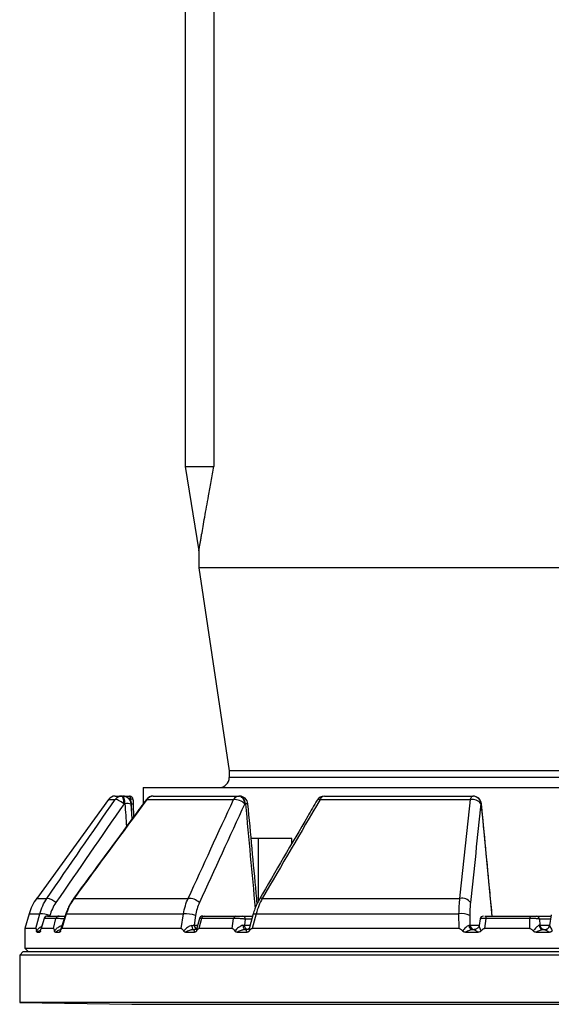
# Model space of a CAD drawing. Header units: millimetres. Extents: x 1245 to 2645, y 237 to 3790.
# Tile 2 of 7: x 1557 to 1872, y 1680 to 2262. Entities that reach past the tile are written whole.
import ezdxf

# ---------------------------------------------------------------- set-up
doc = ezdxf.new("R2010")
doc.units = ezdxf.units.MM

msp = doc.modelspace()

# ---------------------------------------------------------------- linework, layer by layer
at = {"color": 7, "linetype": 'Continuous', "lineweight": 25}
for p, q in [((1655.36, 2823.64), (1655.36, 1998.16)), ((1672.31, 2789.7), (1672.31, 1998.16)), ((1655.36, 1998.16), (1663.36, 1948.16)), ((1655.36, 1998.16), (1672.31, 1998.16)), ((1663.36, 1948.21), (1663.36, 1938.16)), ((1663.36, 1938.16), (1681.36, 1818.16)), ((2227.36, 1938.16), (1663.36, 1938.16)), ((1681.36, 1818.16), (1681.36, 1814.16)), ((2209.36, 1818.16), (1681.36, 1818.16)), ((1630.36, 1808.16), (1630.36, 1798.49)), ((1630.36, 1808.16), (2260.36, 1808.16)), ((1609.86, 1801.1), (1567.42, 1742.68)), ((1613.9, 1803.16), (1617.81, 1803.16)), ((1617.81, 1803.16), (1618.36, 1803.16)), ((1624.42, 1801.22), (1624.4, 1801.2)), ((1632.56, 1801.1), (1683.89, 1801.1)), ((1636.34, 1803.16), (1687.05, 1803.16)), ((1687.05, 1803.16), (1687.45, 1803.16)), ((1735.13, 1801.1), (1824.04, 1801.1)), ((1737.67, 1803.16), (1825.5, 1803.16)), ((1825.5, 1803.16), (1825.65, 1803.16)), ((1619.65, 1798.6), (1619.1, 1798.6)), ((1623.92, 1789.74), (1623.35, 1798.48)), ((1624.48, 1798.48), (1624.63, 1790.72)), ((1690.97, 1798.6), (1690.57, 1798.6)), ((1830.46, 1798.6), (1830.31, 1798.6)), ((1698.72, 1778.16), (1694.2, 1778.16)), ((1718.47, 1778.16), (1698.72, 1778.16)), ((1698.72, 1741.26), (1698.72, 1778.16)), ((1718.47, 1775.22), (1718.47, 1778.16)), ((1589.55, 1742.68), (1657.08, 1742.68)), ((1700.94, 1742.68), (1817.91, 1742.68)), ((1562.9, 1733.48), (1560.36, 1724.81)), ((1566.91, 1724.81), (1569.23, 1733.48)), ((1571.76, 1730.76), (1569.84, 1724.42)), ((1571.91, 1730.72), (1570.12, 1724.81)), ((1578.84, 1730.72), (1571.91, 1730.72)), ((1573.78, 1732.16), (1580.68, 1732.16)), ((1577.32, 1724.81), (1578.84, 1730.72)), ((1584.6, 1733.61), (1581.58, 1723.97)), ((1584.96, 1733.48), (1582.24, 1724.81)), ((1584.96, 1733.48), (1654.28, 1733.48)), ((1652.98, 1724.81), (1654.28, 1733.48)), ((1661.45, 1732.51), (1660.61, 1726.9)), ((1663.72, 1730.69), (1662.21, 1725.05)), ((1665.04, 1730.72), (1663.46, 1724.81)), ((1683.98, 1730.72), (1665.04, 1730.72)), ((1666.44, 1732.16), (1685.29, 1732.16)), ((1683.14, 1724.81), (1683.98, 1730.72)), ((1689.45, 1732.16), (1695.12, 1732.16)), ((1690.86, 1730.34), (1690.37, 1726.9)), ((1695.47, 1733.44), (1693.27, 1725.42)), ((1697.26, 1733.48), (1694.87, 1724.81)), ((1697.26, 1733.48), (1817.32, 1733.48)), ((1817.39, 1724.81), (1817.32, 1733.48)), ((1823.74, 1732.51), (1823.78, 1726.9)), ((1829.8, 1730.48), (1829.18, 1726.62)), ((1831.89, 1732.16), (1831.82, 1732.16)), ((1833.28, 1730.72), (1832.33, 1724.81)), ((1859.16, 1730.72), (1833.28, 1730.72)), ((1833.84, 1732.16), (1859.59, 1732.16)), ((1859.22, 1724.81), (1859.16, 1730.72)), ((1863.12, 1732.16), (1871.82, 1732.16)), ((1865.05, 1730.34), (1865.08, 1726.9)), ((1871.95, 1732.91), (1870.93, 1726.65)), ((1560.36, 1724.81), (1560.36, 1713.16)), ((1566.91, 1724.81), (1560.36, 1724.81)), ((1577.32, 1724.81), (1570.12, 1724.81)), ((1652.98, 1724.81), (1582.24, 1724.81)), ((1660.55, 1724.16), (1661.02, 1724.16)), ((1683.14, 1724.81), (1663.46, 1724.81)), ((1691.09, 1724.16), (1691.62, 1724.16)), ((1817.39, 1724.81), (1694.87, 1724.81)), ((1825.57, 1724.16), (1826.25, 1724.16)), ((1859.22, 1724.81), (1832.33, 1724.81)), ((1867.32, 1724.16), (1868.02, 1724.16)), ((1871, 1726.68), (1870.97, 1726.64)), ((1567.65, 1722.68), (1569.27, 1722.68)), ((1578.48, 1722.68), (1580.97, 1722.68)), ((1655.54, 1722.68), (1660.83, 1722.68)), ((1685.99, 1722.68), (1691.92, 1722.68)), ((1821.08, 1722.68), (1828.64, 1722.68)), ((1863, 1722.68), (1870.79, 1722.68)), ((1560.36, 1713.16), (1562.36, 1711.16)), ((1560.36, 1713.16), (1945.36, 1713.16)), ((1559.36, 1711.16), (1557.36, 1709.16)), ((1557.36, 1709.16), (1557.36, 1681.16)), ((2333.36, 1709.16), (1557.36, 1709.16)), ((1559.36, 1711.16), (2331.36, 1711.16)), ((1557.36, 1681.16), (1623.82, 1680)), ((2333.36, 1681.16), (1557.36, 1681.16))]:
    msp.add_line(p, q, dxfattribs=at)
at = {"color": 1, "linetype": 'Continuous', "lineweight": 25}
for p, q in [((2209.36, 1814.16), (1681.36, 1814.16)), ((1609.86, 1801.1), (1613.81, 1801.1)), ((1623.33, 1798.48), (1623.5, 1798.49)), ((1623.68, 1793.35), (1623.5, 1798.49)), ((1567.42, 1742.68), (1573.5, 1742.68)), ((1562.9, 1733.48), (1569.23, 1733.48)), ((1571.91, 1730.72), (1571.85, 1730.73)), ((1575.24, 1732.51), (1575.14, 1732.16)), ((1694.62, 1730.34), (1690.86, 1730.34)), ((1871.53, 1730.34), (1865.05, 1730.34)), ((1660.61, 1726.9), (1662.7, 1726.9)), ((1690.37, 1726.9), (1693.68, 1726.9)), ((1823.78, 1726.9), (1829.22, 1726.9)), ((1865.08, 1726.9), (1870.97, 1726.9)), ((1569.27, 1722.68), (1569.6, 1723.15)), ((1623.82, 1680), (2266.9, 1680))]:
    msp.add_line(p, q, dxfattribs=at)
at = {"color": 7, "linetype": 'Continuous', "lineweight": 25, "flags": 128}
for points in [[(1619.1, 1798.6), (1618.28, 1799.18), (1617.45, 1799.72), (1616.63, 1800.2), (1615.86, 1800.59), (1615.16, 1800.89), (1614.58, 1801.08), (1614.12, 1801.15), (1613.81, 1801.1)], [(1619.1, 1798.6), (1619.05, 1799.51), (1618.97, 1800.37), (1618.84, 1801.16), (1618.68, 1801.85), (1618.49, 1802.41), (1618.28, 1802.82), (1618.05, 1803.07), (1617.81, 1803.16)], [(1619.65, 1798.6), (1619.6, 1799.51), (1619.52, 1800.37), (1619.39, 1801.16), (1619.23, 1801.85), (1619.04, 1802.41), (1618.83, 1802.82), (1618.6, 1803.07), (1618.36, 1803.16)], [(1623.03, 1801.36), (1623.01, 1801.72), (1622.97, 1802.06), (1622.91, 1802.37), (1622.83, 1802.64), (1622.74, 1802.86), (1622.64, 1803.03), (1622.53, 1803.13), (1622.42, 1803.16)], [(1690.57, 1798.6), (1690.45, 1799.51), (1690.22, 1800.37), (1689.87, 1801.16), (1689.43, 1801.85), (1688.91, 1802.41), (1688.33, 1802.82), (1687.7, 1803.07), (1687.05, 1803.16)], [(1690.97, 1798.6), (1690.85, 1799.51), (1690.62, 1800.37), (1690.28, 1801.16), (1689.84, 1801.85), (1689.32, 1802.41), (1688.73, 1802.82), (1688.1, 1803.07), (1687.45, 1803.16)], [(1824.04, 1801.1), (1824.17, 1801.55), (1824.32, 1801.96), (1824.49, 1802.32), (1824.68, 1802.62), (1824.87, 1802.85), (1825.08, 1803.02), (1825.29, 1803.13), (1825.5, 1803.16)], [(1623.5, 1798.49), (1623.74, 1798.49), (1623.95, 1798.49), (1624.14, 1798.49), (1624.29, 1798.49), (1624.4, 1798.49), (1624.47, 1798.49), (1624.49, 1798.49), (1624.48, 1798.48)], [(1833.28, 1730.72), (1833.31, 1731.02), (1833.36, 1731.3), (1833.42, 1731.55), (1833.49, 1731.76), (1833.57, 1731.93), (1833.66, 1732.06), (1833.75, 1732.13), (1833.84, 1732.16)], [(1659.21, 1726.64), (1659.27, 1726.13), (1659.37, 1725.66), (1659.51, 1725.23), (1659.67, 1724.86), (1659.87, 1724.56), (1660.08, 1724.34), (1660.31, 1724.21), (1660.55, 1724.16)], [(1689.47, 1726.73), (1689.54, 1726.21), (1689.66, 1725.72), (1689.82, 1725.27), (1690.02, 1724.89), (1690.26, 1724.58), (1690.52, 1724.35), (1690.8, 1724.21), (1691.09, 1724.16)], [(1868.02, 1724.16), (1868.01, 1724.16), (1868.01, 1724.16), (1868.53, 1724.21), (1869.04, 1724.35), (1869.52, 1724.57), (1869.95, 1724.88), (1870.32, 1725.26), (1870.62, 1725.69), (1870.84, 1726.17), (1870.97, 1726.69)]]:
    msp.add_lwpolyline(points, dxfattribs=at)
at = {"color": 1, "linetype": 'Continuous', "lineweight": 25, "flags": 128}
for points in [[(1632.31, 1801.13), (1632.36, 1801.15), (1632.56, 1801.1)], [(1830.46, 1798.6), (1830.61, 1798.63), (1830.62, 1798.64)], [(1589.33, 1742.7), (1589.36, 1742.72), (1589.55, 1742.68)], [(1584.71, 1733.57), (1584.75, 1733.56), (1584.96, 1733.48)], [(1695.55, 1733.4), (1695.56, 1733.41), (1695.71, 1733.52), (1696.06, 1733.57), (1696.58, 1733.56), (1697.26, 1733.48)]]:
    msp.add_lwpolyline(points, dxfattribs=at)
at = {"color": 7, "linetype": 'Continuous', "lineweight": 25}
for centre, radius, start, end in [((1675.36, 1814.16), 6, 270, 0), ((1613.9, 1798.16), 5, 90, 144), ((1617.82, 1798.24), 4.92, 90.09825, 144.45262), ((1618.36, 1798.16), 5, 3.68299, 90), ((1622.42, 1801.16), 2, 1.69123, 90), ((1636.34, 1798.16), 5, 90, 143.58241), ((1636.39, 1798.59), 4.57, 90.62642, 146.68759), ((1687.23, 1799.44), 3.72, 92.76666, 153.58649), ((1684.36, 1792.19), 8.92, 45.89562, 92.98937), ((1687.45, 1798.16), 5, 5.27964, 90), ((1737.67, 1798.16), 5, 90, 149.65747), ((1738.01, 1800.15), 3.03, 96.53911, 161.69304), ((1825.22, 1794.96), 6.26, 35.57974, 100.91917), ((1825.42, 1798.26), 4.9, 3.91461, 89.10401), ((1825.65, 1798.16), 5, 5.46587, 90), ((1825.57, 1798.26), 4.9, 3.91461, 89.10401), ((1591.69, 1725.05), 30, 144, 163.67069), ((1572.1, 1732.95), 9.83, 47.33229, 81.847), ((1657.45, 1733.67), 9.02, 46.18662, 92.31635), ((1819.02, 1736.55), 6.23, 35.61381, 100.256), ((1569.93, 1718.7), 14.8, 68.96156, 92.69562), ((1573.7, 1730.16), 2, 89.99305, 162.93122), ((1573.79, 1730.2), 1.96, 90.48188, 164.62079), ((1580.71, 1730.23), 1.93, 90.84301, 165.30001), ((1655.81, 1717.79), 15.76, 69.02578, 95.57326), ((1665.67, 1730.16), 2, 89.99607, 164.8578), ((1666.64, 1730.56), 1.61, 97.17647, 174.19089), ((1685.54, 1730.62), 1.56, 99.16671, 176.2026), ((1689.14, 1730.46), 1.73, 355.74219, 79.57051), ((1819.15, 1723.85), 9.8, 62.07213, 100.73749), ((1831.78, 1730.16), 2, 89.99802, 170.79642), ((1860.93, 1730.98), 1.79, 138.46674, 188.10967), ((1863.09, 1730.2), 1.96, 3.91461, 89.10401), ((1825.78, 1726.84), 2.69, 184.30671, 265.61119), ((1826.71, 1727.1), 2.94, 183.91461, 269.10401), ((1867.46, 1726.95), 2.79, 184.59274, 267.11091), ((1868.01, 1727.1), 2.94, 183.91461, 269.10401), ((1868.02, 1727.15), 2.99, 270.00198, 297.71614)]:
    msp.add_arc(centre, radius, start, end, dxfattribs=at)
at = {"color": 1, "linetype": 'Continuous', "lineweight": 25}
for centre, radius, start, end in [((1623.43, 1798.37), 3.01, 70.89432, 97.69322), ((1734.56, 1799.52), 1.68, 70.17158, 135.97148), ((1621.19, 1788.53), 10.18, 77.75074, 98.70244), ((1691.79, 1793.33), 5.33, 83.09738, 98.81127), ((1700.42, 1741.15), 1.62, 71.03842, 136.93528), ((1663.74, 1726.92), 3.13, 180.3463, 231.92004), ((1693.12, 1726.77), 2.76, 177.22432, 247.47029), ((1868.01, 1727.16), 3, 297.72762, 350.01696)]:
    msp.add_arc(centre, radius, start, end, dxfattribs=at)
for centre, major_axis, ratio, start_param, end_param in [((1871.82, 4693.94), (-125.49, 5516.4), 0.067633, 2.121808, 2.12469), ((1744.45, 4693.94), (-342.1, 5516.39), 0.049347, 2.120286, 2.133488), ((1670.92, 4693.94), (-466.33, 5516.4), 0.018003, 2.121825, 2.136036)]:
    msp.add_ellipse(centre, major_axis=major_axis, ratio=ratio, start_param=start_param, end_param=end_param, dxfattribs=at)
at = {"color": 7, "linetype": 'Continuous', "lineweight": 25}
for points, knots in [([(1663.37, 1948.21), (1663.37, 1948.21), (1663.36, 1948.19), (1663.44, 1948.65), (1663.6, 1949.56), (1663.85, 1950.97), (1664.18, 1952.85), (1664.58, 1955.13), (1665.13, 1958.31), (1665.89, 1962.6), (1666.87, 1968.14), (1667.95, 1974.19), (1669.22, 1981.21), (1670.66, 1989.18), (1671.76, 1995.16), (1672.31, 1998.16)], [0, 0, 0, 0, 0.029645, 0.081191, 0.133664, 0.190056, 0.247315, 0.304965, 0.36335, 0.458683, 0.554785, 0.652603, 0.750789, 0.875222, 1, 1, 1, 1]), ([(1632.31, 1801.13), (1629.99, 1797.98), (1615.63, 1778.53), (1601.33, 1759.03), (1589.34, 1742.69)], [0, 0, 0, 0, 0.161733, 1, 1, 1, 1]), ([(1618.53, 1803.16), (1618.84, 1803.16), (1619.61, 1803.16), (1620.97, 1803.16), (1622.07, 1803.16), (1622.42, 1803.16)], [0, 0, 0, 0, 0.3164735, 0.782435, 1, 1, 1, 1]), ([(1623.5, 1798.49), (1623.48, 1798.98), (1623.43, 1799.46), (1623.27, 1800.41), (1623.16, 1800.89), (1623.03, 1801.36)], [0, 0, 0, 0, 0.5, 0.5, 1, 1, 1, 1]), ([(1624.4, 1801.2), (1624.42, 1800.74), (1624.43, 1800.29), (1624.46, 1799.39), (1624.47, 1798.94), (1624.48, 1798.48)], [0, 0, 0, 0, 0.5, 0.5, 1, 1, 1, 1]), ([(1733.35, 1800.69), (1731.51, 1797.54), (1720.12, 1778.09), (1708.77, 1758.59), (1699.25, 1742.25)], [0, 0, 0, 0, 0.161726, 1, 1, 1, 1]), ([(1697.9, 1739.7), (1697.71, 1741.7), (1695.88, 1761.34), (1694.06, 1780.98), (1692.43, 1798.62)], [0, 0, 0, 0, 0.101988, 1, 1, 1, 1]), ([(1837, 1732.16), (1836.56, 1736.68), (1834.43, 1758.84), (1832.31, 1781), (1830.62, 1798.64)], [0, 0, 0, 0, 0.204015, 1, 1, 1, 1]), ([(1569.23, 1733.48), (1569.68, 1735.15), (1570.27, 1736.74), (1571.69, 1739.81), (1572.53, 1741.28), (1573.5, 1742.68)], [0, 0, 0, 0, 0.5, 0.5, 1, 1, 1, 1]), ([(1589.34, 1742.69), (1588.8, 1741.93), (1587.67, 1740.32), (1586.28, 1737.66), (1585.27, 1735.37), (1584.87, 1733.97), (1584.75, 1733.56)], [0, 0, 0, 0, 0.273072, 0.572805, 0.875877, 1, 1, 1, 1]), ([(1589.55, 1742.68), (1588.53, 1741.28), (1587.65, 1739.81), (1586.12, 1736.74), (1585.48, 1735.15), (1584.96, 1733.48)], [0, 0, 0, 0, 0.5, 0.5, 1, 1, 1, 1]), ([(1654.28, 1733.48), (1654.55, 1735.15), (1654.92, 1736.74), (1655.86, 1739.81), (1656.42, 1741.28), (1657.08, 1742.68)], [0, 0, 0, 0, 0.5, 0.5, 1, 1, 1, 1]), ([(1699.25, 1742.25), (1698.81, 1741.47), (1697.89, 1739.83), (1696.75, 1737.12), (1695.96, 1734.94), (1695.64, 1733.66), (1695.58, 1733.39)], [0, 0, 0, 0, 0.284598, 0.598562, 0.914772, 1, 1, 1, 1]), ([(1700.94, 1742.68), (1700.15, 1741.28), (1699.45, 1739.81), (1698.22, 1736.74), (1697.7, 1735.15), (1697.26, 1733.48)], [0, 0, 0, 0, 0.5, 0.5, 1, 1, 1, 1]), ([(1817.32, 1733.48), (1817.34, 1735.15), (1817.4, 1736.74), (1817.59, 1739.81), (1817.73, 1741.28), (1817.91, 1742.68)], [0, 0, 0, 0, 0.5, 0.5, 1, 1, 1, 1]), ([(1578.77, 1740.18), (1577.96, 1739.01), (1577.27, 1737.79), (1576.09, 1735.23), (1575.61, 1733.9), (1575.24, 1732.51)], [0, 0, 0, 0, 0.5, 0.5, 1, 1, 1, 1]), ([(1663.69, 1740.18), (1663.16, 1739.01), (1662.7, 1737.79), (1661.96, 1735.23), (1661.66, 1733.9), (1661.45, 1732.51)], [0, 0, 0, 0, 0.5, 0.5, 1, 1, 1, 1]), ([(1824.09, 1740.18), (1823.96, 1739.01), (1823.87, 1737.79), (1823.76, 1735.23), (1823.73, 1733.9), (1823.74, 1732.51)], [0, 0, 0, 0, 0.5, 0.5, 1, 1, 1, 1]), ([(1580.68, 1732.16), (1580.69, 1732.16), (1580.73, 1732.16), (1580.79, 1732.16), (1580.86, 1732.16), (1580.94, 1732.16), (1581.02, 1732.16), (1581.12, 1732.16), (1581.31, 1732.16), (1581.62, 1732.16), (1582.11, 1732.16), (1582.64, 1732.16), (1583.12, 1732.16), (1583.5, 1732.16), (1583.79, 1732.16), (1584.07, 1732.16), (1584.26, 1732.16), (1584.35, 1732.16)], [0, 0, 0, 0, 0.036141, 0.071976, 0.107622, 0.143198, 0.178824, 0.214619, 0.250701, 0.375166, 0.500292, 0.62459, 0.749917, 0.812387, 0.874546, 0.936912, 1, 1, 1, 1]), ([(1665.92, 1732.16), (1665.97, 1732.16), (1666.1, 1732.16), (1666.32, 1732.16), (1666.44, 1732.16)], [0, 0, 0, 0, 0.407091, 1, 1, 1, 1]), ([(1690.86, 1730.34), (1690.64, 1730.37), (1690.39, 1730.4), (1689.87, 1730.47), (1689.59, 1730.5), (1689.01, 1730.55), (1688.71, 1730.58), (1688.09, 1730.63), (1687.78, 1730.65), (1687.14, 1730.68), (1686.83, 1730.7), (1686.21, 1730.72), (1685.89, 1730.73), (1685.3, 1730.74), (1685.02, 1730.74), (1684.48, 1730.74), (1684.22, 1730.73), (1683.98, 1730.72)], [0, 0, 0, 0, 0.125, 0.125, 0.25, 0.25, 0.375, 0.375, 0.5, 0.5, 0.625, 0.625, 0.75, 0.75, 0.875, 0.875, 1, 1, 1, 1]), ([(1685.29, 1732.16), (1685.33, 1732.16), (1685.42, 1732.16), (1685.55, 1732.16), (1685.68, 1732.16), (1685.82, 1732.16), (1685.97, 1732.16), (1686.12, 1732.16), (1686.4, 1732.16), (1686.82, 1732.16), (1687.4, 1732.16), (1687.97, 1732.16), (1688.43, 1732.16), (1688.77, 1732.16), (1689.01, 1732.16), (1689.24, 1732.16), (1689.38, 1732.16), (1689.45, 1732.16)], [0, 0, 0, 0, 0.036141, 0.071976, 0.107622, 0.143198, 0.178824, 0.214619, 0.250701, 0.375166, 0.500292, 0.62459, 0.749917, 0.812387, 0.874546, 0.936912, 1, 1, 1, 1]), ([(1832.68, 1732.16), (1832.73, 1732.16), (1832.89, 1732.16), (1833.31, 1732.16), (1833.66, 1732.16), (1833.84, 1732.16)], [0, 0, 0, 0, 0.182295, 0.590947, 1, 1, 1, 1]), ([(1865.05, 1730.34), (1864.96, 1730.37), (1864.85, 1730.4), (1864.57, 1730.47), (1864.41, 1730.5), (1864.02, 1730.55), (1863.81, 1730.58), (1863.35, 1730.63), (1863.09, 1730.65), (1862.55, 1730.68), (1862.27, 1730.7), (1861.68, 1730.72), (1861.37, 1730.73), (1860.74, 1730.74), (1860.43, 1730.74), (1859.79, 1730.74), (1859.47, 1730.73), (1859.16, 1730.72)], [0, 0, 0, 0, 0.125, 0.125, 0.25, 0.25, 0.375, 0.375, 0.5, 0.5, 0.625, 0.625, 0.75, 0.75, 0.875, 0.875, 1, 1, 1, 1]), ([(1859.59, 1732.16), (1859.65, 1732.16), (1859.76, 1732.16), (1859.92, 1732.16), (1860.08, 1732.16), (1860.25, 1732.16), (1860.41, 1732.16), (1860.58, 1732.16), (1860.87, 1732.16), (1861.3, 1732.16), (1861.81, 1732.16), (1862.27, 1732.16), (1862.58, 1732.16), (1862.79, 1732.16), (1862.93, 1732.16), (1863.04, 1732.16), (1863.09, 1732.16), (1863.12, 1732.16)], [0, 0, 0, 0, 0.036141, 0.071976, 0.107622, 0.143198, 0.178824, 0.214619, 0.250701, 0.375166, 0.500292, 0.62459, 0.749917, 0.812387, 0.874546, 0.936912, 1, 1, 1, 1]), ([(1566.91, 1724.81), (1566.95, 1724.81), (1566.99, 1724.76), (1567.07, 1724.58), (1567.11, 1724.46), (1567.17, 1724.19), (1567.2, 1724.03), (1567.26, 1723.71), (1567.29, 1723.54), (1567.31, 1723.36)], [0, 0, 0, 0, 0.25, 0.25, 0.5, 0.5, 0.75, 0.75, 1, 1, 1, 1]), ([(1569.65, 1723.38), (1569.71, 1723.73), (1569.77, 1724.07), (1569.89, 1724.47), (1569.93, 1724.59), (1570, 1724.72), (1570.02, 1724.75), (1570.07, 1724.8), (1570.09, 1724.81), (1570.12, 1724.81)], [0, 0, 0, 0, 0.5, 0.5, 0.75, 0.75, 0.875, 0.875, 1, 1, 1, 1]), ([(1577.32, 1724.81), (1577.39, 1724.81), (1577.45, 1724.76), (1577.57, 1724.59), (1577.62, 1724.47), (1577.73, 1724.2), (1577.77, 1724.05), (1577.86, 1723.73), (1577.9, 1723.56), (1577.94, 1723.38)], [0, 0, 0, 0, 0.25, 0.25, 0.5, 0.5, 0.75, 0.75, 1, 1, 1, 1]), ([(1581.54, 1723.36), (1581.58, 1723.54), (1581.63, 1723.71), (1581.73, 1724.04), (1581.78, 1724.19), (1581.9, 1724.46), (1581.96, 1724.58), (1582.1, 1724.76), (1582.17, 1724.81), (1582.24, 1724.81)], [0, 0, 0, 0, 0.25, 0.25, 0.5, 0.5, 0.75, 0.75, 1, 1, 1, 1]), ([(1652.98, 1724.81), (1653.13, 1724.81), (1653.27, 1724.76), (1653.54, 1724.58), (1653.67, 1724.46), (1653.9, 1724.19), (1654, 1724.03), (1654.2, 1723.71), (1654.3, 1723.54), (1654.39, 1723.36)], [0, 0, 0, 0, 0.25, 0.25, 0.5, 0.5, 0.75, 0.75, 1, 1, 1, 1]), ([(1659.21, 1726.64), (1658.76, 1726.57), (1658.32, 1726.41), (1657.66, 1726.09), (1657.44, 1725.97), (1657.02, 1725.71), (1656.81, 1725.57), (1656.2, 1725.12), (1655.81, 1724.8), (1655.07, 1724.1), (1654.72, 1723.74), (1654.39, 1723.36)], [0, 0, 0, 0, 0.25, 0.25, 0.375, 0.375, 0.5, 0.5, 0.75, 0.75, 1, 1, 1, 1]), ([(1660.55, 1724.16), (1660.12, 1724.16), (1659.68, 1724.11), (1659.03, 1723.99), (1658.81, 1723.94), (1658.37, 1723.82), (1658.16, 1723.76), (1657.52, 1723.56), (1657.11, 1723.4), (1656.3, 1723.06), (1655.91, 1722.87), (1655.54, 1722.68)], [0, 0, 0, 0, 0.25, 0.25, 0.375, 0.375, 0.5, 0.5, 0.75, 0.75, 1, 1, 1, 1]), ([(1661.02, 1724.16), (1660.83, 1724.16), (1660.7, 1724.11), (1660.58, 1723.98), (1660.56, 1723.93), (1660.52, 1723.82), (1660.51, 1723.76), (1660.51, 1723.55), (1660.54, 1723.4), (1660.65, 1723.06), (1660.73, 1722.87), (1660.83, 1722.68)], [0, 0, 0, 0, 0.25, 0.25, 0.375, 0.375, 0.5, 0.5, 0.75, 0.75, 1, 1, 1, 1]), ([(1662.23, 1725.08), (1662.22, 1725.04), (1662.2, 1724.94), (1661.86, 1724.47), (1661.36, 1724.19), (1661.03, 1724.16), (1661.03, 1724.16), (1661.03, 1724.16)], [0, 0, 0, 0, 0.20486, 0.482982, 0.767242, 0.983982, 1, 1, 1, 1]), ([(1662.04, 1723.38), (1662.21, 1723.73), (1662.41, 1724.07), (1662.76, 1724.47), (1662.89, 1724.59), (1663.09, 1724.72), (1663.16, 1724.75), (1663.31, 1724.8), (1663.38, 1724.81), (1663.46, 1724.81)], [0, 0, 0, 0, 0.5, 0.5, 0.75, 0.75, 0.875, 0.875, 1, 1, 1, 1]), ([(1683.14, 1724.81), (1683.3, 1724.81), (1683.46, 1724.76), (1683.76, 1724.59), (1683.89, 1724.47), (1684.15, 1724.2), (1684.26, 1724.05), (1684.48, 1723.73), (1684.58, 1723.56), (1684.67, 1723.38)], [0, 0, 0, 0, 0.25, 0.25, 0.5, 0.5, 0.75, 0.75, 1, 1, 1, 1]), ([(1689.47, 1726.73), (1689.04, 1726.65), (1688.61, 1726.49), (1687.97, 1726.16), (1687.75, 1726.03), (1687.33, 1725.77), (1687.13, 1725.62), (1686.52, 1725.17), (1686.13, 1724.84), (1685.38, 1724.13), (1685.02, 1723.76), (1684.67, 1723.38)], [0, 0, 0, 0, 0.25, 0.25, 0.375, 0.375, 0.5, 0.5, 0.75, 0.75, 1, 1, 1, 1]), ([(1691.09, 1724.16), (1690.67, 1724.16), (1690.24, 1724.11), (1689.58, 1723.98), (1689.36, 1723.93), (1688.92, 1723.82), (1688.7, 1723.76), (1688.05, 1723.55), (1687.63, 1723.4), (1686.79, 1723.06), (1686.39, 1722.87), (1685.99, 1722.68)], [0, 0, 0, 0, 0.25, 0.25, 0.375, 0.375, 0.5, 0.5, 0.75, 0.75, 1, 1, 1, 1]), ([(1691.62, 1724.16), (1691.47, 1724.16), (1691.39, 1724.11), (1691.34, 1723.99), (1691.33, 1723.94), (1691.34, 1723.82), (1691.35, 1723.76), (1691.41, 1723.56), (1691.48, 1723.4), (1691.67, 1723.06), (1691.79, 1722.87), (1691.92, 1722.68)], [0, 0, 0, 0, 0.25, 0.25, 0.375, 0.375, 0.5, 0.5, 0.75, 0.75, 1, 1, 1, 1]), ([(1693.38, 1725.49), (1693.38, 1725.48), (1693.36, 1725.41), (1693.18, 1724.99), (1692.68, 1724.47), (1692.03, 1724.18), (1691.75, 1724.17), (1691.64, 1724.17)], [0, 0, 0, 0, 0.029624, 0.263992, 0.541765, 0.815835, 1, 1, 1, 1]), ([(1693.24, 1723.36), (1693.35, 1723.54), (1693.45, 1723.71), (1693.69, 1724.04), (1693.81, 1724.19), (1694.08, 1724.46), (1694.22, 1724.58), (1694.53, 1724.76), (1694.7, 1724.81), (1694.87, 1724.81)], [0, 0, 0, 0, 0.25, 0.25, 0.5, 0.5, 0.75, 0.75, 1, 1, 1, 1]), ([(1817.39, 1724.81), (1817.61, 1724.81), (1817.81, 1724.76), (1818.21, 1724.58), (1818.38, 1724.46), (1818.72, 1724.19), (1818.87, 1724.03), (1819.16, 1723.71), (1819.3, 1723.54), (1819.42, 1723.36)], [0, 0, 0, 0, 0.25, 0.25, 0.5, 0.5, 0.75, 0.75, 1, 1, 1, 1]), ([(1823.1, 1726.64), (1822.83, 1726.57), (1822.54, 1726.41), (1822.08, 1726.09), (1821.92, 1725.97), (1821.61, 1725.71), (1821.45, 1725.57), (1820.97, 1725.12), (1820.66, 1724.8), (1820.03, 1724.1), (1819.73, 1723.74), (1819.42, 1723.36)], [0, 0, 0, 0, 0.25, 0.25, 0.375, 0.375, 0.5, 0.5, 0.75, 0.75, 1, 1, 1, 1]), ([(1825.57, 1724.16), (1825.27, 1724.16), (1824.94, 1724.11), (1824.4, 1723.99), (1824.21, 1723.94), (1823.83, 1723.82), (1823.64, 1723.76), (1823.06, 1723.56), (1822.66, 1723.4), (1821.87, 1723.06), (1821.47, 1722.87), (1821.08, 1722.68)], [0, 0, 0, 0, 0.25, 0.25, 0.375, 0.375, 0.5, 0.5, 0.75, 0.75, 1, 1, 1, 1]), ([(1828.02, 1724.78), (1827.81, 1724.63), (1827.39, 1724.34), (1826.75, 1724.17), (1826.37, 1724.18), (1826.25, 1724.18)], [0, 0, 0, 0, 0.393142, 0.816317, 1, 1, 1, 1]), ([(1826.25, 1724.16), (1826.29, 1724.16), (1826.4, 1724.11), (1826.63, 1723.98), (1826.71, 1723.93), (1826.9, 1723.82), (1827, 1723.76), (1827.32, 1723.55), (1827.56, 1723.4), (1828.08, 1723.06), (1828.35, 1722.87), (1828.64, 1722.68)], [0, 0, 0, 0, 0.25, 0.25, 0.375, 0.375, 0.5, 0.5, 0.75, 0.75, 1, 1, 1, 1]), ([(1829.17, 1726.64), (1829.16, 1726.56), (1829.12, 1726.19), (1828.81, 1725.57), (1828.42, 1725.01), (1828.08, 1724.82), (1828.02, 1724.78)], [0, 0, 0, 0, 0.114896, 0.495041, 0.900071, 1, 1, 1, 1]), ([(1829.21, 1726.73), (1829.18, 1726.65), (1829.19, 1726.49), (1829.27, 1726.16), (1829.31, 1726.03), (1829.39, 1725.77), (1829.44, 1725.62), (1829.6, 1725.17), (1829.73, 1724.84), (1830.01, 1724.13), (1830.17, 1723.76), (1830.34, 1723.38)], [0, 0, 0, 0, 0.25, 0.25, 0.375, 0.375, 0.5, 0.5, 0.75, 0.75, 1, 1, 1, 1]), ([(1830.34, 1723.38), (1830.58, 1723.73), (1830.86, 1724.07), (1831.35, 1724.47), (1831.53, 1724.59), (1831.82, 1724.72), (1831.92, 1724.75), (1832.12, 1724.8), (1832.23, 1724.81), (1832.33, 1724.81)], [0, 0, 0, 0, 0.5, 0.5, 0.75, 0.75, 0.875, 0.875, 1, 1, 1, 1]), ([(1859.22, 1724.81), (1859.44, 1724.81), (1859.65, 1724.76), (1860.04, 1724.59), (1860.22, 1724.47), (1860.56, 1724.2), (1860.71, 1724.05), (1861, 1723.73), (1861.13, 1723.56), (1861.26, 1723.38)], [0, 0, 0, 0, 0.25, 0.25, 0.5, 0.5, 0.75, 0.75, 1, 1, 1, 1]), ([(1864.68, 1726.73), (1864.45, 1726.65), (1864.19, 1726.49), (1863.77, 1726.16), (1863.63, 1726.03), (1863.34, 1725.77), (1863.19, 1725.62), (1862.75, 1725.17), (1862.45, 1724.84), (1861.85, 1724.13), (1861.55, 1723.76), (1861.26, 1723.38)], [0, 0, 0, 0, 0.25, 0.25, 0.375, 0.375, 0.5, 0.5, 0.75, 0.75, 1, 1, 1, 1]), ([(1867.32, 1724.16), (1867.05, 1724.16), (1866.74, 1724.11), (1866.23, 1723.98), (1866.06, 1723.93), (1865.69, 1723.82), (1865.51, 1723.76), (1864.95, 1723.55), (1864.57, 1723.4), (1863.79, 1723.06), (1863.39, 1722.87), (1863, 1722.68)], [0, 0, 0, 0, 0.25, 0.25, 0.375, 0.375, 0.5, 0.5, 0.75, 0.75, 1, 1, 1, 1]), ([(1868.02, 1724.16), (1868.11, 1724.16), (1868.26, 1724.11), (1868.54, 1723.99), (1868.64, 1723.94), (1868.86, 1723.82), (1868.98, 1723.76), (1869.35, 1723.56), (1869.62, 1723.4), (1870.19, 1723.06), (1870.48, 1722.87), (1870.79, 1722.68)], [0, 0, 0, 0, 0.25, 0.25, 0.375, 0.375, 0.5, 0.5, 0.75, 0.75, 1, 1, 1, 1]), ([(1870.97, 1726.64), (1870.98, 1726.57), (1871.05, 1726.41), (1871.19, 1726.09), (1871.24, 1725.97), (1871.36, 1725.71), (1871.43, 1725.57), (1871.64, 1725.12), (1871.8, 1724.8), (1872.14, 1724.1), (1872.32, 1723.74), (1872.51, 1723.36)], [0, 0, 0, 0, 0.25, 0.25, 0.375, 0.375, 0.5, 0.5, 0.75, 0.75, 1, 1, 1, 1]), ([(1567.65, 1722.68), (1567.62, 1722.68), (1567.58, 1722.69), (1567.52, 1722.73), (1567.49, 1722.77), (1567.43, 1722.87), (1567.41, 1722.94), (1567.35, 1723.12), (1567.33, 1723.23), (1567.31, 1723.36)], [0, 0, 0, 0, 0.25, 0.25, 0.5, 0.5, 0.75, 0.75, 1, 1, 1, 1]), ([(1569.65, 1723.38), (1569.63, 1723.25), (1569.61, 1723.13), (1569.55, 1722.94), (1569.51, 1722.87), (1569.41, 1722.71), (1569.34, 1722.68), (1569.27, 1722.68)], [0, 0, 0, 0, 0.25, 0.25, 0.5, 0.5, 1, 1, 1, 1]), ([(1578.48, 1722.68), (1578.43, 1722.68), (1578.38, 1722.69), (1578.28, 1722.73), (1578.23, 1722.77), (1578.13, 1722.87), (1578.09, 1722.94), (1578, 1723.13), (1577.97, 1723.25), (1577.94, 1723.38)], [0, 0, 0, 0, 0.25, 0.25, 0.5, 0.5, 0.75, 0.75, 1, 1, 1, 1]), ([(1581.54, 1723.36), (1581.5, 1723.23), (1581.46, 1723.12), (1581.38, 1722.94), (1581.33, 1722.87), (1581.23, 1722.76), (1581.18, 1722.73), (1581.07, 1722.69), (1581.02, 1722.68), (1580.97, 1722.68)], [0, 0, 0, 0, 0.25, 0.25, 0.5, 0.5, 0.75, 0.75, 1, 1, 1, 1]), ([(1655.54, 1722.68), (1655.43, 1722.68), (1655.32, 1722.69), (1655.11, 1722.73), (1655, 1722.77), (1654.8, 1722.87), (1654.71, 1722.94), (1654.53, 1723.12), (1654.45, 1723.23), (1654.39, 1723.36)], [0, 0, 0, 0, 0.25, 0.25, 0.5, 0.5, 0.75, 0.75, 1, 1, 1, 1]), ([(1662.04, 1723.38), (1661.97, 1723.25), (1661.89, 1723.13), (1661.7, 1722.94), (1661.6, 1722.87), (1661.28, 1722.71), (1661.06, 1722.68), (1660.83, 1722.68)], [0, 0, 0, 0, 0.25, 0.25, 0.5, 0.5, 1, 1, 1, 1]), ([(1685.99, 1722.68), (1685.87, 1722.68), (1685.74, 1722.69), (1685.5, 1722.73), (1685.38, 1722.77), (1685.15, 1722.87), (1685.04, 1722.94), (1684.83, 1723.13), (1684.75, 1723.25), (1684.67, 1723.38)], [0, 0, 0, 0, 0.25, 0.25, 0.5, 0.5, 0.75, 0.75, 1, 1, 1, 1]), ([(1693.24, 1723.36), (1693.17, 1723.23), (1693.08, 1723.12), (1692.88, 1722.94), (1692.76, 1722.87), (1692.53, 1722.76), (1692.41, 1722.73), (1692.17, 1722.69), (1692.05, 1722.68), (1691.92, 1722.68)], [0, 0, 0, 0, 0.25, 0.25, 0.5, 0.5, 0.75, 0.75, 1, 1, 1, 1]), ([(1821.08, 1722.68), (1820.93, 1722.68), (1820.77, 1722.69), (1820.47, 1722.73), (1820.32, 1722.77), (1820.03, 1722.87), (1819.89, 1722.94), (1819.63, 1723.12), (1819.52, 1723.23), (1819.42, 1723.36)], [0, 0, 0, 0, 0.25, 0.25, 0.5, 0.5, 0.75, 0.75, 1, 1, 1, 1]), ([(1830.34, 1723.38), (1830.24, 1723.25), (1830.13, 1723.13), (1829.87, 1722.94), (1829.72, 1722.87), (1829.27, 1722.71), (1828.95, 1722.68), (1828.64, 1722.68)], [0, 0, 0, 0, 0.25, 0.25, 0.5, 0.5, 1, 1, 1, 1]), ([(1863, 1722.68), (1862.84, 1722.68), (1862.68, 1722.69), (1862.35, 1722.73), (1862.19, 1722.77), (1861.89, 1722.87), (1861.74, 1722.94), (1861.47, 1723.13), (1861.35, 1723.25), (1861.26, 1723.38)], [0, 0, 0, 0, 0.25, 0.25, 0.5, 0.5, 0.75, 0.75, 1, 1, 1, 1]), ([(1872.51, 1723.36), (1872.41, 1723.23), (1872.29, 1723.12), (1872.03, 1722.94), (1871.88, 1722.87), (1871.58, 1722.76), (1871.42, 1722.73), (1871.11, 1722.69), (1870.95, 1722.68), (1870.79, 1722.68)], [0, 0, 0, 0, 0.25, 0.25, 0.5, 0.5, 0.75, 0.75, 1, 1, 1, 1])]:
    msp.add_open_spline(points, degree=3, knots=knots, dxfattribs=at)
for points in [[(1573.5, 1742.68), (1586.91, 1762.17), (1600.35, 1781.65), (1613.81, 1801.1)], [(1632.56, 1801.1), (1618.2, 1781.65), (1603.87, 1762.17), (1589.55, 1742.68)], [(1657.08, 1742.68), (1666, 1762.17), (1674.94, 1781.65), (1683.89, 1801.1)], [(1735.13, 1801.1), (1723.71, 1781.65), (1712.32, 1762.17), (1700.94, 1742.68)], [(1817.91, 1742.68), (1819.95, 1762.17), (1821.99, 1781.65), (1824.04, 1801.1)], [(1619.1, 1798.6), (1605.63, 1779.14), (1592.19, 1759.67), (1578.77, 1740.18)], [(1690.57, 1798.6), (1681.59, 1779.14), (1672.63, 1759.67), (1663.69, 1740.18)], [(1830.31, 1798.6), (1828.23, 1779.14), (1826.15, 1759.67), (1824.09, 1740.18)], [(1659.21, 1726.64), (1659.73, 1726.72), (1660.2, 1726.81), (1660.61, 1726.9)], [(1689.47, 1726.73), (1689.8, 1726.78), (1690.1, 1726.84), (1690.37, 1726.9)], [(1823.1, 1726.64), (1823.41, 1726.72), (1823.63, 1726.81), (1823.78, 1726.9)], [(1864.68, 1726.73), (1864.85, 1726.78), (1864.98, 1726.84), (1865.08, 1726.9)]]:
    msp.add_open_spline(points, degree=3, dxfattribs=at)
at = {"color": 1, "linetype": 'Continuous', "lineweight": 25}
for points, knots in [([(1623.03, 1801.36), (1622.79, 1801.46), (1622.1, 1801.75), (1621.46, 1802.06), (1621.04, 1802.26)], [0, 0, 0, 0, 0.338347, 1, 1, 1, 1]), ([(1583.61, 1730.46), (1583.46, 1730.48), (1582.73, 1730.56), (1581.44, 1730.65), (1580.03, 1730.74), (1579.2, 1730.75), (1578.93, 1730.73), (1578.84, 1730.72)], [0, 0, 0, 0, 0.073092, 0.350007, 0.620481, 0.881196, 1, 1, 1, 1]), ([(1665.04, 1730.72), (1664.72, 1730.73), (1664.08, 1730.75), (1663.71, 1730.72), (1663.77, 1730.68), (1663.78, 1730.67)], [0, 0, 0, 0, 0.451228, 0.901794, 1, 1, 1, 1]), ([(1833.28, 1730.72), (1832.78, 1730.73), (1831.78, 1730.75), (1830.65, 1730.7), (1829.94, 1730.61), (1829.87, 1730.52), (1829.84, 1730.48)], [0, 0, 0, 0, 0.2605118, 0.5206416, 0.7803354, 1, 1, 1, 1]), ([(1567.31, 1723.36), (1567.77, 1723.9), (1568.63, 1724.9), (1569.7, 1725.86), (1570.33, 1726.07), (1570.34, 1726.08)], [0, 0, 0, 0, 0.533769, 0.986752, 1, 1, 1, 1]), ([(1577.94, 1723.38), (1578.34, 1723.84), (1579.24, 1724.89), (1580.74, 1726.1), (1581.96, 1726.45), (1582.4, 1726.58)], [0, 0, 0, 0, 0.338578, 0.76161, 1, 1, 1, 1]), ([(1581.58, 1723.97), (1581.47, 1723.96), (1580.57, 1723.85), (1579.54, 1723.33), (1578.74, 1722.84), (1578.48, 1722.68)], [0, 0, 0, 0, 0.092415, 0.705547, 1, 1, 1, 1]), ([(1662.28, 1725.03), (1662.24, 1724.94), (1662.04, 1724.48), (1662.04, 1723.87), (1662.04, 1723.38)], [0, 0, 0, 0, 0.202801, 1, 1, 1, 1]), ([(1693.4, 1725.39), (1693.36, 1725.25), (1693.17, 1724.7), (1693.21, 1723.94), (1693.24, 1723.36)], [0, 0, 0, 0, 0.2443311, 1, 1, 1, 1]), ([(1569.72, 1723.75), (1569.35, 1723.62), (1568.55, 1723.33), (1567.96, 1722.9), (1567.65, 1722.68)], [0, 0, 0, 0, 0.471886, 1, 1, 1, 1]), ([(1580.97, 1722.68), (1581.05, 1722.91), (1581.17, 1723.24), (1581.49, 1723.47), (1581.58, 1723.54)], [0, 0, 0, 0, 0.689855, 1, 1, 1, 1])]:
    msp.add_open_spline(points, degree=3, knots=knots, dxfattribs=at)

doc.saveas('drawing.dxf')
